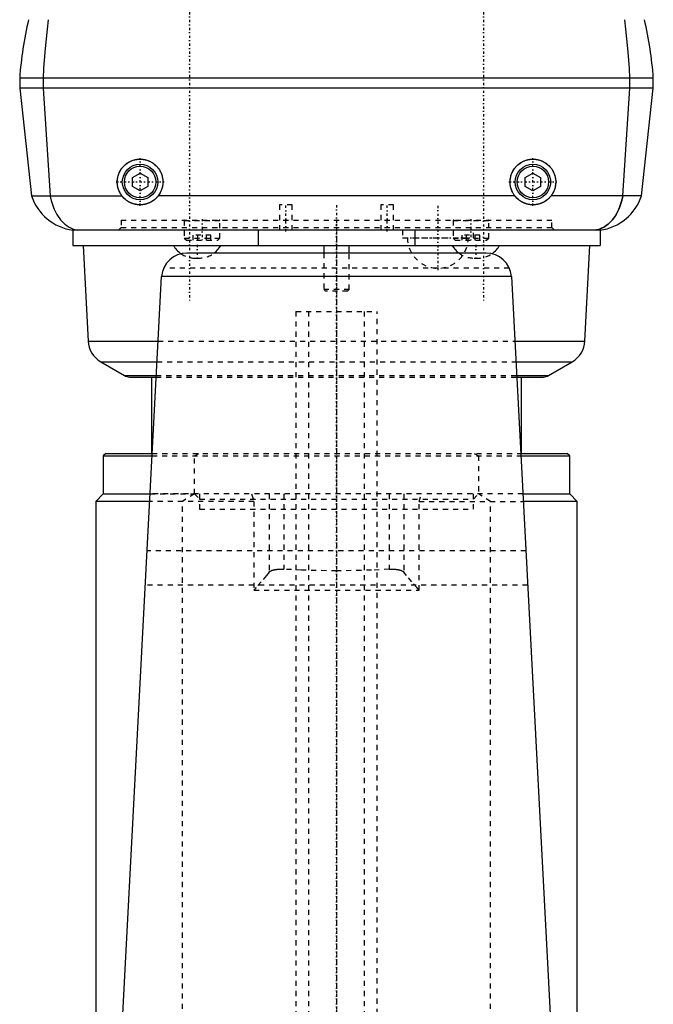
# Model space of a CAD drawing. Extents: x -88 to 88, y -489 to 213.
# Tile 2 of 4: x -63 to 63, y -295 to -101. Entities that reach past the tile are written whole.
import ezdxf

# ---------------------------------------------------------------- set-up
doc = ezdxf.new("R2010")
doc.units = 0
doc.linetypes.add('CENTER', pattern=[1.5, 0.45, -0.5, 0.05, -0.5])
doc.linetypes.add('DASHED', pattern=[2, 1, -1])
for name, color, linetype in [('AM_0', 7, 'CONTINUOUS'), ('AM_3', 7, 'DASHED'), ('AM_7', 7, 'CENTER')]:
    doc.layers.add(name, color=color, linetype=linetype)

msp = doc.modelspace()

# ---------------------------------------------------------------- linework, layer by layer
at = {"layer": 'AM_0', "color": 7, "linetype": 'CONTINUOUS'}
for p, q in [((-62.5, -112), (-62.5, -114)), ((62.5, -112), (-62.5, -112)), ((-57.87, -112), (-57.87, -114)), ((57.87, -114), (57.87, -112)), ((62.5, -114), (62.5, -112)), ((-62.5, -114), (-60.15, -135.2)), ((62.5, -114), (-62.5, -114)), ((-57.87, -114), (-56.49, -135.2)), ((56.49, -135.2), (57.87, -114)), ((60.15, -135.2), (62.5, -114)), ((-40.25, -131.63), (-38.75, -130.77)), ((-40.25, -133.37), (-40.25, -131.63)), ((-38.75, -130.77), (-37.25, -131.63)), ((-37.25, -131.63), (-37.25, -133.37)), ((37.25, -131.63), (38.75, -130.77)), ((37.25, -133.37), (37.25, -131.63)), ((38.75, -130.77), (40.25, -131.63)), ((40.25, -131.63), (40.25, -133.37)), ((-38.75, -134.23), (-40.25, -133.37)), ((-37.25, -133.37), (-38.75, -134.23)), ((38.75, -134.23), (37.25, -133.37)), ((40.25, -133.37), (38.75, -134.23)), ((-60.15, -135.2), (-42.35, -135.2)), ((35.15, -135.2), (-35.15, -135.2)), ((60.15, -135.2), (42.35, -135.2)), ((52, -142), (-52, -142)), ((-52, -142), (-52, -145)), ((-15.43, -142), (-15.43, -145)), ((15.43, -142), (15.43, -145)), ((52, -142), (52, -145)), ((-52, -145), (52, -145)), ((-50, -145), (-49, -163.85)), ((-2.5, -145), (-2.5, -146.5)), ((2.5, -146.5), (2.5, -145)), ((49, -163.85), (50, -145)), ((29.52, -146.5), (-29.52, -146.5)), ((-44.1, -333.55), (-34.5, -151.1)), ((34.5, -151.1), (-34.5, -151.1)), ((34.5, -151.1), (44.1, -333.55)), ((-49, -163.85), (-35.19, -163.85)), ((35.19, -163.85), (49, -163.85)), ((-46.5, -167.95), (-41.85, -170.67)), ((-46.5, -167.95), (-35.41, -167.95)), ((35.41, -167.95), (46.5, -167.95)), ((41.85, -170.67), (46.5, -167.95)), ((-41.85, -170.67), (-35.57, -170.67)), ((35.57, -170.67), (41.85, -170.67)), ((-40.85, -170.95), (-35.57, -170.95)), ((-36.5, -170.95), (-36.5, -186)), ((35.57, -170.95), (40.85, -170.95)), ((36.5, -186), (36.5, -170.95)), ((-45.5, -186), (-46, -186.5)), ((-45.5, -186), (-36.37, -186)), ((36.37, -186), (45.5, -186)), ((46, -186.5), (45.5, -186)), ((-46, -186.5), (-46, -194)), ((-46, -186.5), (-36.41, -186.5)), ((36.41, -186.5), (46, -186.5)), ((46, -194), (46, -186.5)), ((-46, -194), (-47.5, -195.5)), ((-46, -194), (-36.8, -194)), ((-46, -194), (-36.8, -194)), ((36.8, -194), (46, -194)), ((47.5, -195.5), (46, -194)), ((-47.5, -195.5), (-47.5, -334.5)), ((-36.84, -195.5), (-47.5, -195.5)), ((47.5, -195.5), (36.84, -195.5)), ((47.5, -334.5), (47.5, -195.5))]:
    msp.add_line(p, q, dxfattribs=at)
for points in [[(-56.85, -100.5, 0), (-57.09, -102.39, 0), (-57.49, -106.2, 0), (-57.77, -110.06, 0), (-57.87, -112, 0)], [(57.87, -112, 0), (57.77, -110.06, 0), (57.49, -106.2, 0), (57.09, -102.39, 0), (56.85, -100.5, 0)], [(-42.35, -135.2, 0), (-42.4, -135.13, 0), (-42.51, -134.97, 0), (-42.61, -134.82, 0), (-42.65, -134.74, 0), (-42.7, -134.66, 0), (-42.78, -134.49, 0), (-42.86, -134.33, 0), (-42.93, -134.16, 0), (-43, -133.98, 0), (-43.06, -133.81, 0), (-43.08, -133.72, 0), (-43.11, -133.63, 0), (-43.15, -133.45, 0), (-43.18, -133.27, 0), (-43.21, -133.09, 0), (-43.23, -132.9, 0), (-43.24, -132.72, 0), (-43.25, -132.63, 0), (-43.25, -132.54, 0), (-43.25, -132.35, 0), (-43.24, -132.17, 0), (-43.23, -132.07, 0), (-43.22, -131.98, 0), (-43.2, -131.8, 0), (-43.16, -131.62, 0), (-43.14, -131.53, 0), (-43.12, -131.44, 0), (-43.08, -131.26, 0), (-43.02, -131.08, 0), (-42.96, -130.91, 0), (-42.89, -130.74, 0), (-42.82, -130.57, 0), (-42.77, -130.49, 0), (-42.73, -130.41, 0), (-42.64, -130.24, 0), (-42.55, -130.09, 0), (-42.45, -129.93, 0), (-42.34, -129.78, 0), (-42.22, -129.64, 0), (-42.16, -129.57, 0), (-42.1, -129.5, 0), (-41.98, -129.36, 0), (-41.85, -129.23, 0), (-41.71, -129.11, 0), (-41.57, -128.99, 0), (-41.42, -128.88, 0), (-41.35, -128.82, 0), (-41.27, -128.77, 0), (-41.12, -128.67, 0), (-40.96, -128.58, 0), (-40.79, -128.49, 0), (-40.63, -128.41, 0), (-40.46, -128.34, 0), (-40.37, -128.3, 0), (-40.29, -128.27, 0), (-40.11, -128.21, 0), (-39.94, -128.16, 0), (-39.76, -128.11, 0), (-39.58, -128.08, 0), (-39.39, -128.05, 0), (-39.3, -128.03, 0), (-39.21, -128.02, 0), (-39.03, -128.01, 0), (-38.84, -128, 0), (-38.75, -128, 0), (-38.66, -128, 0), (-38.47, -128.01, 0), (-38.29, -128.02, 0), (-38.2, -128.03, 0), (-38.11, -128.05, 0), (-37.92, -128.08, 0), (-37.74, -128.11, 0), (-37.56, -128.16, 0), (-37.39, -128.21, 0), (-37.21, -128.27, 0), (-37.13, -128.3, 0), (-37.04, -128.34, 0), (-36.87, -128.41, 0), (-36.71, -128.49, 0), (-36.54, -128.58, 0), (-36.38, -128.67, 0), (-36.23, -128.77, 0), (-36.15, -128.82, 0), (-36.08, -128.88, 0), (-35.93, -128.99, 0), (-35.79, -129.11, 0), (-35.65, -129.23, 0), (-35.52, -129.36, 0), (-35.4, -129.5, 0), (-35.34, -129.57, 0), (-35.28, -129.64, 0), (-35.16, -129.78, 0), (-35.05, -129.93, 0), (-34.95, -130.09, 0), (-34.86, -130.24, 0), (-34.77, -130.41, 0), (-34.73, -130.49, 0), (-34.68, -130.57, 0), (-34.61, -130.74, 0), (-34.54, -130.91, 0), (-34.48, -131.08, 0), (-34.42, -131.26, 0), (-34.38, -131.44, 0), (-34.36, -131.53, 0), (-34.34, -131.62, 0), (-34.3, -131.8, 0), (-34.28, -131.98, 0), (-34.27, -132.07, 0), (-34.26, -132.17, 0), (-34.25, -132.35, 0), (-34.25, -132.54, 0), (-34.25, -132.63, 0), (-34.26, -132.72, 0), (-34.27, -132.9, 0), (-34.29, -133.09, 0), (-34.32, -133.27, 0), (-34.35, -133.45, 0), (-34.39, -133.63, 0), (-34.42, -133.72, 0), (-34.44, -133.81, 0), (-34.5, -133.98, 0), (-34.57, -134.16, 0), (-34.64, -134.33, 0), (-34.72, -134.49, 0), (-34.8, -134.66, 0), (-34.85, -134.74, 0), (-34.89, -134.82, 0), (-34.99, -134.97, 0), (-35.1, -135.13, 0), (-35.15, -135.2, 0)], [(35.15, -135.2, 0), (35.1, -135.13, 0), (34.99, -134.97, 0), (34.89, -134.82, 0), (34.85, -134.74, 0), (34.8, -134.66, 0), (34.72, -134.49, 0), (34.64, -134.33, 0), (34.57, -134.16, 0), (34.5, -133.98, 0), (34.44, -133.81, 0), (34.42, -133.72, 0), (34.39, -133.63, 0), (34.35, -133.45, 0), (34.32, -133.27, 0), (34.29, -133.09, 0), (34.27, -132.9, 0), (34.26, -132.72, 0), (34.25, -132.63, 0), (34.25, -132.54, 0), (34.25, -132.35, 0), (34.26, -132.17, 0), (34.27, -132.07, 0), (34.28, -131.98, 0), (34.3, -131.8, 0), (34.34, -131.62, 0), (34.36, -131.53, 0), (34.38, -131.44, 0), (34.42, -131.26, 0), (34.48, -131.08, 0), (34.54, -130.91, 0), (34.61, -130.74, 0), (34.68, -130.57, 0), (34.73, -130.49, 0), (34.77, -130.41, 0), (34.86, -130.24, 0), (34.95, -130.09, 0), (35.05, -129.93, 0), (35.16, -129.78, 0), (35.28, -129.64, 0), (35.34, -129.57, 0), (35.4, -129.5, 0), (35.52, -129.36, 0), (35.65, -129.23, 0), (35.79, -129.11, 0), (35.93, -128.99, 0), (36.08, -128.88, 0), (36.15, -128.82, 0), (36.23, -128.77, 0), (36.38, -128.67, 0), (36.54, -128.58, 0), (36.71, -128.49, 0), (36.87, -128.41, 0), (37.04, -128.34, 0), (37.13, -128.3, 0), (37.21, -128.27, 0), (37.39, -128.21, 0), (37.56, -128.16, 0), (37.74, -128.11, 0), (37.92, -128.08, 0), (38.11, -128.05, 0), (38.2, -128.03, 0), (38.29, -128.02, 0), (38.47, -128.01, 0), (38.66, -128, 0), (38.75, -128, 0), (38.84, -128, 0), (39.03, -128.01, 0), (39.21, -128.02, 0), (39.3, -128.03, 0), (39.39, -128.05, 0), (39.58, -128.08, 0), (39.76, -128.11, 0), (39.94, -128.16, 0), (40.11, -128.21, 0), (40.29, -128.27, 0), (40.37, -128.3, 0), (40.46, -128.34, 0), (40.63, -128.41, 0), (40.79, -128.49, 0), (40.96, -128.58, 0), (41.12, -128.67, 0), (41.27, -128.77, 0), (41.35, -128.82, 0), (41.42, -128.88, 0), (41.57, -128.99, 0), (41.71, -129.11, 0), (41.85, -129.23, 0), (41.98, -129.36, 0), (42.1, -129.5, 0), (42.16, -129.57, 0), (42.22, -129.64, 0), (42.34, -129.78, 0), (42.45, -129.93, 0), (42.55, -130.09, 0), (42.64, -130.24, 0), (42.73, -130.41, 0), (42.77, -130.49, 0), (42.82, -130.57, 0), (42.89, -130.74, 0), (42.96, -130.91, 0), (43.02, -131.08, 0), (43.08, -131.26, 0), (43.12, -131.44, 0), (43.14, -131.53, 0), (43.16, -131.62, 0), (43.2, -131.8, 0), (43.22, -131.98, 0), (43.23, -132.07, 0), (43.24, -132.17, 0), (43.25, -132.35, 0), (43.25, -132.54, 0), (43.25, -132.63, 0), (43.24, -132.72, 0), (43.23, -132.9, 0), (43.21, -133.09, 0), (43.18, -133.27, 0), (43.15, -133.45, 0), (43.11, -133.63, 0), (43.08, -133.72, 0), (43.06, -133.81, 0), (43, -133.98, 0), (42.93, -134.16, 0), (42.86, -134.33, 0), (42.78, -134.49, 0), (42.7, -134.66, 0), (42.65, -134.74, 0), (42.61, -134.82, 0), (42.51, -134.97, 0), (42.4, -135.13, 0), (42.35, -135.2, 0)], [(-56.49, -135.2, 0), (-56.48, -135.25, 0), (-56.46, -135.36, 0), (-56.43, -135.47, 0), (-56.42, -135.52, 0), (-56.41, -135.58, 0), (-56.39, -135.68, 0), (-56.36, -135.79, 0), (-56.34, -135.89, 0), (-56.31, -136, 0), (-56.28, -136.1, 0), (-56.27, -136.15, 0), (-56.26, -136.2, 0), (-56.23, -136.3, 0), (-56.2, -136.4, 0), (-56.17, -136.5, 0), (-56.14, -136.6, 0), (-56.11, -136.7, 0), (-56.09, -136.75, 0), (-56.08, -136.8, 0), (-56.04, -136.9, 0), (-56.01, -137, 0), (-56, -137.04, 0), (-55.98, -137.09, 0), (-55.94, -137.19, 0), (-55.91, -137.28, 0), (-55.89, -137.33, 0), (-55.87, -137.38, 0), (-55.84, -137.47, 0), (-55.8, -137.56, 0), (-55.67, -137.88, 0), (-55.42, -138.4, 0), (-55.16, -138.88, 0), (-54.88, -139.33, 0), (-54.58, -139.75, 0), (-54.42, -139.95, 0), (-54.26, -140.14, 0), (-53.93, -140.49, 0), (-53.58, -140.8, 0), (-53.22, -141.08, 0), (-52.85, -141.32, 0), (-52.47, -141.53, 0), (-52.28, -141.62, 0), (-52.08, -141.71, 0), (-51.68, -141.85, 0), (-51.27, -141.96, 0), (-51.06, -142, 0)], [(-35.15, -135.2, 0), (-35.17, -135.23, 0), (-35.22, -135.29, 0), (-35.27, -135.35, 0), (-35.29, -135.38, 0), (-35.32, -135.41, 0), (-35.37, -135.47, 0), (-35.42, -135.52, 0), (-35.47, -135.58, 0), (-35.52, -135.63, 0), (-35.57, -135.68, 0), (-35.59, -135.71, 0), (-35.62, -135.73, 0), (-35.67, -135.79, 0), (-35.73, -135.84, 0), (-35.79, -135.89, 0), (-35.84, -135.93, 0), (-35.9, -135.98, 0), (-35.93, -136.01, 0), (-35.96, -136.03, 0), (-36.02, -136.08, 0), (-36.08, -136.12, 0), (-36.11, -136.15, 0), (-36.14, -136.17, 0), (-36.21, -136.21, 0), (-36.27, -136.26, 0), (-36.3, -136.28, 0), (-36.34, -136.3, 0), (-36.4, -136.34, 0), (-36.47, -136.38, 0), (-36.54, -136.42, 0), (-36.61, -136.46, 0), (-36.67, -136.49, 0), (-36.71, -136.51, 0), (-36.74, -136.53, 0), (-36.82, -136.56, 0), (-36.89, -136.6, 0), (-36.96, -136.63, 0), (-37.03, -136.66, 0), (-37.1, -136.69, 0), (-37.14, -136.7, 0), (-37.18, -136.72, 0), (-37.25, -136.74, 0), (-37.33, -136.77, 0), (-37.4, -136.79, 0), (-37.48, -136.82, 0), (-37.56, -136.84, 0), (-37.59, -136.85, 0), (-37.63, -136.86, 0), (-37.71, -136.88, 0), (-37.79, -136.9, 0), (-37.86, -136.91, 0), (-37.94, -136.93, 0), (-38.02, -136.94, 0), (-38.06, -136.95, 0), (-38.09, -136.95, 0), (-38.17, -136.96, 0), (-38.25, -136.97, 0), (-38.33, -136.98, 0), (-38.4, -136.99, 0), (-38.48, -136.99, 0), (-38.52, -136.99, 0), (-38.56, -137, 0), (-38.64, -137, 0), (-38.71, -137, 0), (-38.75, -137, 0), (-38.79, -137, 0), (-38.86, -137, 0), (-38.94, -137, 0), (-38.98, -136.99, 0), (-39.02, -136.99, 0), (-39.1, -136.99, 0), (-39.17, -136.98, 0), (-39.25, -136.97, 0), (-39.33, -136.96, 0), (-39.41, -136.95, 0), (-39.44, -136.95, 0), (-39.48, -136.94, 0), (-39.56, -136.93, 0), (-39.64, -136.91, 0), (-39.71, -136.9, 0), (-39.79, -136.88, 0), (-39.87, -136.86, 0), (-39.91, -136.85, 0), (-39.94, -136.84, 0), (-40.02, -136.82, 0), (-40.1, -136.79, 0), (-40.17, -136.77, 0), (-40.25, -136.74, 0), (-40.32, -136.72, 0), (-40.36, -136.7, 0), (-40.4, -136.69, 0), (-40.47, -136.66, 0), (-40.54, -136.63, 0), (-40.61, -136.6, 0), (-40.68, -136.56, 0), (-40.76, -136.53, 0), (-40.79, -136.51, 0), (-40.83, -136.49, 0), (-40.89, -136.46, 0), (-40.96, -136.42, 0), (-41.03, -136.38, 0), (-41.1, -136.34, 0), (-41.16, -136.3, 0), (-41.2, -136.28, 0), (-41.23, -136.26, 0), (-41.29, -136.21, 0), (-41.36, -136.17, 0), (-41.39, -136.15, 0), (-41.42, -136.12, 0), (-41.48, -136.08, 0), (-41.54, -136.03, 0), (-41.57, -136.01, 0), (-41.6, -135.98, 0), (-41.66, -135.93, 0), (-41.71, -135.89, 0), (-41.77, -135.84, 0), (-41.83, -135.79, 0), (-41.88, -135.73, 0), (-41.91, -135.71, 0), (-41.93, -135.68, 0), (-41.98, -135.63, 0), (-42.03, -135.58, 0), (-42.08, -135.52, 0), (-42.13, -135.47, 0), (-42.18, -135.41, 0), (-42.21, -135.38, 0), (-42.23, -135.35, 0), (-42.28, -135.29, 0), (-42.33, -135.23, 0), (-42.35, -135.2, 0)], [(42.35, -135.2, 0), (42.33, -135.23, 0), (42.28, -135.29, 0), (42.23, -135.35, 0), (42.21, -135.38, 0), (42.18, -135.41, 0), (42.13, -135.47, 0), (42.08, -135.52, 0), (42.03, -135.58, 0), (41.98, -135.63, 0), (41.93, -135.68, 0), (41.91, -135.71, 0), (41.88, -135.73, 0), (41.83, -135.79, 0), (41.77, -135.84, 0), (41.71, -135.89, 0), (41.66, -135.93, 0), (41.6, -135.98, 0), (41.57, -136.01, 0), (41.54, -136.03, 0), (41.48, -136.08, 0), (41.42, -136.12, 0), (41.39, -136.15, 0), (41.36, -136.17, 0), (41.29, -136.21, 0), (41.23, -136.26, 0), (41.2, -136.28, 0), (41.16, -136.3, 0), (41.1, -136.34, 0), (41.03, -136.38, 0), (40.96, -136.42, 0), (40.89, -136.46, 0), (40.83, -136.49, 0), (40.79, -136.51, 0), (40.76, -136.53, 0), (40.68, -136.56, 0), (40.61, -136.6, 0), (40.54, -136.63, 0), (40.47, -136.66, 0), (40.4, -136.69, 0), (40.36, -136.7, 0), (40.32, -136.72, 0), (40.25, -136.74, 0), (40.17, -136.77, 0), (40.1, -136.79, 0), (40.02, -136.82, 0), (39.94, -136.84, 0), (39.91, -136.85, 0), (39.87, -136.86, 0), (39.79, -136.88, 0), (39.71, -136.9, 0), (39.64, -136.91, 0), (39.56, -136.93, 0), (39.48, -136.94, 0), (39.44, -136.95, 0), (39.41, -136.95, 0), (39.33, -136.96, 0), (39.25, -136.97, 0), (39.17, -136.98, 0), (39.1, -136.99, 0), (39.02, -136.99, 0), (38.98, -136.99, 0), (38.94, -137, 0), (38.86, -137, 0), (38.79, -137, 0), (38.75, -137, 0), (38.71, -137, 0), (38.64, -137, 0), (38.56, -137, 0), (38.52, -136.99, 0), (38.48, -136.99, 0), (38.4, -136.99, 0), (38.33, -136.98, 0), (38.25, -136.97, 0), (38.17, -136.96, 0), (38.09, -136.95, 0), (38.06, -136.95, 0), (38.02, -136.94, 0), (37.94, -136.93, 0), (37.86, -136.91, 0), (37.79, -136.9, 0), (37.71, -136.88, 0), (37.63, -136.86, 0), (37.59, -136.85, 0), (37.56, -136.84, 0), (37.48, -136.82, 0), (37.4, -136.79, 0), (37.33, -136.77, 0), (37.25, -136.74, 0), (37.18, -136.72, 0), (37.14, -136.7, 0), (37.1, -136.69, 0), (37.03, -136.66, 0), (36.96, -136.63, 0), (36.89, -136.6, 0), (36.82, -136.56, 0), (36.74, -136.53, 0), (36.71, -136.51, 0), (36.67, -136.49, 0), (36.61, -136.46, 0), (36.54, -136.42, 0), (36.47, -136.38, 0), (36.4, -136.34, 0), (36.34, -136.3, 0), (36.3, -136.28, 0), (36.27, -136.26, 0), (36.21, -136.21, 0), (36.14, -136.17, 0), (36.11, -136.15, 0), (36.08, -136.12, 0), (36.02, -136.08, 0), (35.96, -136.03, 0), (35.93, -136.01, 0), (35.9, -135.98, 0), (35.84, -135.93, 0), (35.79, -135.89, 0), (35.73, -135.84, 0), (35.67, -135.79, 0), (35.62, -135.73, 0), (35.59, -135.71, 0), (35.57, -135.68, 0), (35.52, -135.63, 0), (35.47, -135.58, 0), (35.42, -135.52, 0), (35.37, -135.47, 0), (35.32, -135.41, 0), (35.29, -135.38, 0), (35.27, -135.35, 0), (35.22, -135.29, 0), (35.17, -135.23, 0), (35.15, -135.2, 0)], [(51.06, -142, 0), (51.27, -141.96, 0), (51.68, -141.85, 0), (52.08, -141.71, 0), (52.28, -141.62, 0), (52.47, -141.53, 0), (52.85, -141.32, 0), (53.22, -141.08, 0), (53.58, -140.8, 0), (53.93, -140.49, 0), (54.26, -140.14, 0), (54.42, -139.95, 0), (54.58, -139.75, 0), (54.88, -139.34, 0), (55.16, -138.88, 0), (55.42, -138.4, 0), (55.67, -137.88, 0), (55.8, -137.56, 0), (55.84, -137.47, 0), (55.87, -137.38, 0), (55.89, -137.33, 0), (55.91, -137.28, 0), (55.94, -137.19, 0), (55.98, -137.09, 0), (56, -137.04, 0), (56.01, -137, 0), (56.04, -136.9, 0), (56.08, -136.8, 0), (56.09, -136.75, 0), (56.11, -136.7, 0), (56.14, -136.6, 0), (56.17, -136.5, 0), (56.2, -136.4, 0), (56.23, -136.3, 0), (56.26, -136.2, 0), (56.27, -136.15, 0), (56.28, -136.1, 0), (56.31, -136, 0), (56.34, -135.89, 0), (56.36, -135.79, 0), (56.39, -135.68, 0), (56.41, -135.58, 0), (56.42, -135.52, 0), (56.43, -135.47, 0), (56.46, -135.36, 0), (56.48, -135.25, 0), (56.49, -135.2, 0)]]:
    msp.add_polyline3d(points, dxfattribs=at)
for centre, radius in [((-38.75, -132.5), 3.5), ((-38.75, -132.5), 3.1), ((38.75, -132.5), 3.5), ((38.75, -132.5), 3.1)]:
    msp.add_circle(centre, radius, dxfattribs=at)
for centre, radius, start, end in [((12.3, -117.5), 75, 166.8997, 175.7952), ((-12.3, -117.5), 75, 4.2048, 13.1003), ((-50.65, -132.09), 10, 198.1062, 262.2135), ((50.65, -132.09), 10, 277.7865, 341.8938), ((-27.86, -142.51), 5, 209.8262, 235.6052), ((-27.14, -142.51), 5, 307.1207, 330.1392), ((27.14, -142.51), 5, 209.8262, 232.8793), ((27.86, -142.51), 5, 304.3948, 330.1738), ((-29.52, -151.5), 5, 90, 175.4117), ((29.52, -151.5), 5, 4.5883, 90), ((-44.01, -163.62), 5, 182.674, 240.072), ((44.01, -163.62), 5, 299.928, 357.326), ((-40.82, -168.95), 2, 239.0251, 269.1598), ((40.82, -168.95), 2, 270.8402, 300.9749)]:
    msp.add_arc(centre, radius, start, end, dxfattribs=at)
at = {"layer": 'AM_3', "color": 6, "linetype": 'DASHED'}
for p, q in [((-11.25, -137), (-11.25, -142)), ((-8.75, -137), (-11.25, -137)), ((-8.75, -142), (-8.75, -137)), ((8.75, -137), (8.75, -142)), ((11.25, -137), (8.75, -137)), ((11.25, -142), (11.25, -137)), ((-42.5, -141.5), (-43, -142)), ((-42.5, -140), (-42.5, -141.5)), ((-42.5, -140), (42.5, -140)), ((-42.5, -141.5), (42.5, -141.5)), ((-30.02, -140.1), (-30.02, -143.6)), ((-30.02, -140.1), (-23.02, -140.1)), ((-23.02, -143.6), (-23.02, -140.1)), ((23.02, -140.1), (23.02, -143.6)), ((23.02, -140.1), (30.02, -140.1)), ((30.02, -143.6), (30.02, -140.1)), ((42.5, -141.5), (42.5, -140)), ((43, -142), (42.5, -141.5)), ((-30.02, -143.6), (-29.62, -144)), ((-30.02, -143.6), (-23.02, -143.6)), ((-28.25, -144), (-28.25, -143)), ((-24.78, -143), (-28.25, -143)), ((-27.38, -144), (-27.38, -143)), ((-25.65, -144), (-25.65, -143)), ((-24.78, -144), (-24.78, -143)), ((-23.42, -144), (-23.02, -143.6)), ((13, -142), (13, -143.5)), ((13, -143.5), (27, -143.5)), ((23.02, -143.6), (23.42, -144)), ((23.02, -143.6), (30.02, -143.6)), ((24.78, -144), (24.78, -143)), ((28.25, -143), (24.78, -143)), ((25.65, -144), (25.65, -143)), ((27, -143.5), (27, -142)), ((27.38, -144), (27.38, -143)), ((28.25, -144), (28.25, -143)), ((29.62, -144), (30.02, -143.6)), ((-29.62, -144), (-23.42, -144)), ((-22.8, -145), (-22.8, -145)), ((23.42, -144), (29.62, -144)), ((29.53, -146.5), (-29.53, -146.5)), ((-29.5, -146.5), (-29.52, -146.5)), ((-27.86, -147.51), (-27.14, -147.51)), ((-2.5, -146.5), (-2.5, -153.7)), ((2.5, -153.7), (2.5, -146.5)), ((27.14, -147.51), (27.86, -147.51)), ((34.1, -149.5), (-34.1, -149.5)), ((-2.5, -153.7), (-2.2, -154)), ((2.5, -153.7), (-2.5, -153.7)), ((2.2, -154), (-2.2, -154)), ((2.2, -154), (2.5, -153.7)), ((-8, -158), (-8, -426.5)), ((-8, -158), (8, -158)), ((-5.5, -158), (-5.5, -473)), ((5.5, -473), (5.5, -158)), ((8, -426.5), (8, -158)), ((-35.19, -163.85), (35.19, -163.85)), ((-35.41, -167.95), (35.41, -167.95)), ((-35.57, -170.67), (35.57, -170.67)), ((-35.57, -170.95), (35.57, -170.95)), ((-36.37, -186), (36.37, -186)), ((-28, -186.5), (-27.17, -186)), ((27.17, -186), (28, -186.5)), ((-36.41, -186.5), (36.41, -186.5)), ((-28, -194), (-28, -186.5)), ((28, -186.5), (28, -194)), ((36.8, -194), (-36.8, -194)), ((-36.8, -194), (-28, -194)), ((-28, -194), (-30.4, -195.5)), ((-28, -194), (-27, -195)), ((-27, -194), (-27, -197)), ((-16.76, -194), (-16.28, -195.5)), ((-13.3, -194), (-13.3, -209.42)), ((-10.4, -194), (-10.4, -208.84)), ((10.4, -194), (10.4, -208.84)), ((13.3, -194), (13.3, -209.42)), ((16.28, -195.5), (16.76, -194)), ((27, -195), (28, -194)), ((27, -197), (27, -194)), ((30.4, -195.5), (28, -194)), ((-16.28, -195.5), (-36.84, -195.5)), ((-30.4, -341.5), (-30.4, -195.5)), ((-27, -195), (27, -195)), ((-16.28, -195.5), (-16.28, -213)), ((16.28, -195.5), (36.84, -195.5)), ((16.28, -213), (16.28, -195.5)), ((30.4, -341.5), (30.4, -195.5)), ((-27, -197), (27, -197)), ((-27, -197), (0, -197)), ((37.35, -205.2), (-37.35, -205.2)), ((37.7, -212), (-37.7, -212)), ((-16.28, -213), (16.28, -213))]:
    msp.add_line(p, q, dxfattribs=at)
for points in [[(56.49, -135.2, 0), (56.48, -135.25, 0), (56.46, -135.36, 0), (56.43, -135.47, 0), (56.42, -135.52, 0), (56.41, -135.58, 0), (56.39, -135.68, 0), (56.36, -135.79, 0), (56.34, -135.89, 0), (56.31, -136, 0), (56.28, -136.1, 0), (56.27, -136.15, 0), (56.26, -136.2, 0), (56.23, -136.3, 0), (56.2, -136.4, 0), (56.17, -136.5, 0), (56.14, -136.6, 0), (56.11, -136.7, 0), (56.09, -136.75, 0), (56.08, -136.8, 0), (56.04, -136.9, 0), (56.01, -137, 0), (56, -137.04, 0), (55.98, -137.09, 0), (55.94, -137.19, 0), (55.91, -137.28, 0), (55.89, -137.33, 0), (55.87, -137.38, 0), (55.84, -137.47, 0), (55.8, -137.56, 0), (55.67, -137.88, 0), (55.42, -138.4, 0), (55.16, -138.88, 0), (54.88, -139.33, 0), (54.58, -139.75, 0), (54.42, -139.95, 0), (54.26, -140.14, 0), (53.93, -140.49, 0), (53.58, -140.8, 0), (53.22, -141.08, 0), (52.85, -141.32, 0), (52.47, -141.53, 0), (52.28, -141.62, 0), (52.08, -141.71, 0), (51.68, -141.85, 0), (51.27, -141.96, 0), (51.06, -142, 0)], [(-13.3, -209.42, 0), (-13.83, -210.08, 0), (-14.86, -211.32, 0), (-15.82, -212.46, 0), (-16.28, -213, 0)], [(-13.3, -209.42, 0), (-13.27, -209.38, 0), (-13.2, -209.32, 0), (-13.11, -209.26, 0), (-13.06, -209.23, 0), (-13.01, -209.2, 0), (-12.91, -209.14, 0), (-12.84, -209.11, 0), (-12.82, -209.1, 0), (-12.79, -209.1, 0), (-12.78, -209.09, 0), (-12.77, -209.09, 0), (-12.75, -209.08, 0), (-12.73, -209.07, 0), (-12.71, -209.06, 0), (-12.68, -209.05, 0), (-12.66, -209.05, 0), (-12.65, -209.04, 0), (-12.63, -209.04, 0), (-12.61, -209.03, 0), (-12.59, -209.02, 0), (-12.56, -209.02, 0), (-12.53, -209.01, 0), (-12.51, -209, 0), (-12.5, -209, 0), (-12.48, -208.99, 0), (-12.46, -208.99, 0), (-12.43, -208.98, 0), (-12.4, -208.97, 0), (-12.37, -208.97, 0), (-12.35, -208.96, 0), (-12.33, -208.96, 0), (-12.32, -208.95, 0), (-12.29, -208.95, 0), (-12.26, -208.94, 0), (-12.25, -208.94, 0), (-12.23, -208.94, 0), (-12.2, -208.93, 0), (-12.17, -208.93, 0), (-12.16, -208.92, 0), (-12.14, -208.92, 0), (-12.11, -208.91, 0), (-12.08, -208.91, 0), (-12.05, -208.9, 0), (-12.02, -208.9, 0), (-11.99, -208.89, 0), (-11.97, -208.89, 0), (-11.95, -208.89, 0), (-11.92, -208.89, 0), (-11.89, -208.88, 0), (-11.86, -208.88, 0), (-11.82, -208.87, 0), (-11.79, -208.87, 0), (-11.77, -208.87, 0), (-11.76, -208.87, 0), (-11.72, -208.86, 0), (-11.69, -208.86, 0), (-11.66, -208.85, 0), (-11.62, -208.85, 0), (-11.59, -208.85, 0), (-11.57, -208.85, 0), (-11.55, -208.85, 0), (-11.52, -208.84, 0), (-11.49, -208.84, 0), (-11.45, -208.84, 0), (-11.42, -208.84, 0), (-11.38, -208.83, 0), (-11.36, -208.83, 0), (-11.35, -208.83, 0), (-11.31, -208.83, 0), (-11.28, -208.83, 0), (-11.24, -208.83, 0), (-11.21, -208.83, 0), (-11.17, -208.83, 0), (-11.15, -208.83, 0), (-11.14, -208.83, 0), (-11.1, -208.82, 0), (-11.07, -208.82, 0), (-11.05, -208.82, 0), (-11.03, -208.82, 0), (-11, -208.82, 0), (-10.96, -208.82, 0), (-10.94, -208.82, 0), (-10.92, -208.82, 0), (-10.89, -208.82, 0), (-10.85, -208.82, 0), (-10.82, -208.82, 0), (-10.78, -208.83, 0), (-10.75, -208.83, 0), (-10.73, -208.83, 0), (-10.71, -208.83, 0), (-10.67, -208.83, 0), (-10.64, -208.83, 0), (-10.6, -208.83, 0), (-10.56, -208.83, 0), (-10.53, -208.83, 0), (-10.51, -208.84, 0), (-10.49, -208.84, 0), (-10.45, -208.84, 0), (-10.42, -208.84, 0), (-10.4, -208.84, 0)], [(10.4, -208.84, 0), (6.9, -209.03, 0), (0, -209.18, 0), (-6.9, -209.03, 0), (-10.4, -208.84, 0)], [(10.4, -208.84, 0), (10.42, -208.84, 0), (10.45, -208.84, 0), (10.49, -208.84, 0), (10.51, -208.84, 0), (10.53, -208.83, 0), (10.56, -208.83, 0), (10.6, -208.83, 0), (10.64, -208.83, 0), (10.67, -208.83, 0), (10.71, -208.83, 0), (10.73, -208.83, 0), (10.75, -208.83, 0), (10.78, -208.83, 0), (10.82, -208.82, 0), (10.85, -208.82, 0), (10.89, -208.82, 0), (10.92, -208.82, 0), (10.94, -208.82, 0), (10.96, -208.82, 0), (11, -208.82, 0), (11.03, -208.82, 0), (11.05, -208.82, 0), (11.07, -208.82, 0), (11.1, -208.82, 0), (11.14, -208.83, 0), (11.15, -208.83, 0), (11.17, -208.83, 0), (11.21, -208.83, 0), (11.24, -208.83, 0), (11.28, -208.83, 0), (11.31, -208.83, 0), (11.35, -208.83, 0), (11.36, -208.83, 0), (11.38, -208.83, 0), (11.42, -208.84, 0), (11.45, -208.84, 0), (11.49, -208.84, 0), (11.52, -208.84, 0), (11.55, -208.85, 0), (11.57, -208.85, 0), (11.59, -208.85, 0), (11.62, -208.85, 0), (11.66, -208.85, 0), (11.69, -208.86, 0), (11.72, -208.86, 0), (11.76, -208.87, 0), (11.77, -208.87, 0), (11.79, -208.87, 0), (11.82, -208.87, 0), (11.86, -208.88, 0), (11.89, -208.88, 0), (11.92, -208.89, 0), (11.95, -208.89, 0), (11.97, -208.89, 0), (11.99, -208.89, 0), (12.02, -208.9, 0), (12.05, -208.9, 0), (12.08, -208.91, 0), (12.11, -208.91, 0), (12.14, -208.92, 0), (12.16, -208.92, 0), (12.17, -208.93, 0), (12.2, -208.93, 0), (12.23, -208.94, 0), (12.25, -208.94, 0), (12.26, -208.94, 0), (12.29, -208.95, 0), (12.32, -208.95, 0), (12.33, -208.96, 0), (12.35, -208.96, 0), (12.37, -208.97, 0), (12.4, -208.97, 0), (12.43, -208.98, 0), (12.46, -208.99, 0), (12.48, -208.99, 0), (12.5, -209, 0), (12.51, -209, 0), (12.53, -209.01, 0), (12.56, -209.02, 0), (12.59, -209.02, 0), (12.61, -209.03, 0), (12.63, -209.04, 0), (12.65, -209.04, 0), (12.66, -209.05, 0), (12.68, -209.05, 0), (12.71, -209.06, 0), (12.73, -209.07, 0), (12.75, -209.08, 0), (12.77, -209.09, 0), (12.78, -209.09, 0), (12.79, -209.1, 0), (12.82, -209.1, 0), (12.84, -209.11, 0), (12.91, -209.14, 0), (13.01, -209.2, 0), (13.06, -209.23, 0), (13.07, -209.23, 0), (13.09, -209.24, 0), (13.1, -209.25, 0), (13.11, -209.26, 0), (13.12, -209.26, 0), (13.13, -209.27, 0), (13.15, -209.28, 0), (13.16, -209.29, 0), (13.18, -209.3, 0), (13.19, -209.31, 0), (13.2, -209.32, 0), (13.2, -209.32, 0), (13.21, -209.33, 0), (13.23, -209.35, 0), (13.27, -209.38, 0), (13.3, -209.42, 0)], [(16.28, -213, 0), (15.82, -212.46, 0), (14.86, -211.32, 0), (13.83, -210.08, 0), (13.3, -209.42, 0)]]:
    msp.add_polyline3d(points, dxfattribs=at)
for centre in [(-38.75, -132.5), (38.75, -132.5)]:
    msp.add_circle(centre, 4.5, dxfattribs=at)
for centre, radius, start, end in [((-29.92, -140.1), 0.1, 90, 180), ((-23.12, -140.1), 0.1, 0, 90), ((23.12, -140.1), 0.1, 90, 180), ((29.92, -140.1), 0.1, 0, 90), ((20, -143.5), 6, 180, 0), ((-27.86, -142.51), 5, 235.6052, 274.1554), ((-27.14, -142.51), 5, 265.8446, 307.1207), ((27.14, -142.51), 5, 232.8793, 274.1554), ((27.86, -142.51), 5, 265.8446, 304.3948)]:
    msp.add_arc(centre, radius, start, end, dxfattribs=at)
at = {"layer": 'AM_7', "color": 4, "linetype": 'CENTER'}
for p, q in [((-29, -68), (-29, -156)), ((29, -68), (29, -156)), ((-38.75, -137.22), (-38.75, -127.78)), ((38.75, -137.22), (38.75, -127.78)), ((-43.48, -132.5), (-34.02, -132.5)), ((34.02, -132.5), (43.48, -132.5)), ((-10, -142.25), (-10, -136.75)), ((0, -137.05), (0, -439.93)), ((10, -142.25), (10, -136.75)), ((20, -137.2), (20, -149.88)), ((-26.52, -139.8), (-26.52, -144.2)), ((0, -139.9), (0, -142.1)), ((26.52, -139.8), (26.52, -144.2)), ((0, -142.25), (0, -488.75)), ((0, -142.4), (0, -199.6)), ((13.7, -143.5), (26.3, -143.5)), ((-27.5, -144.87), (-27.5, -147.64)), ((27.5, -144.87), (27.5, -147.64))]:
    msp.add_line(p, q, dxfattribs=at)

doc.saveas('drawing.dxf')
